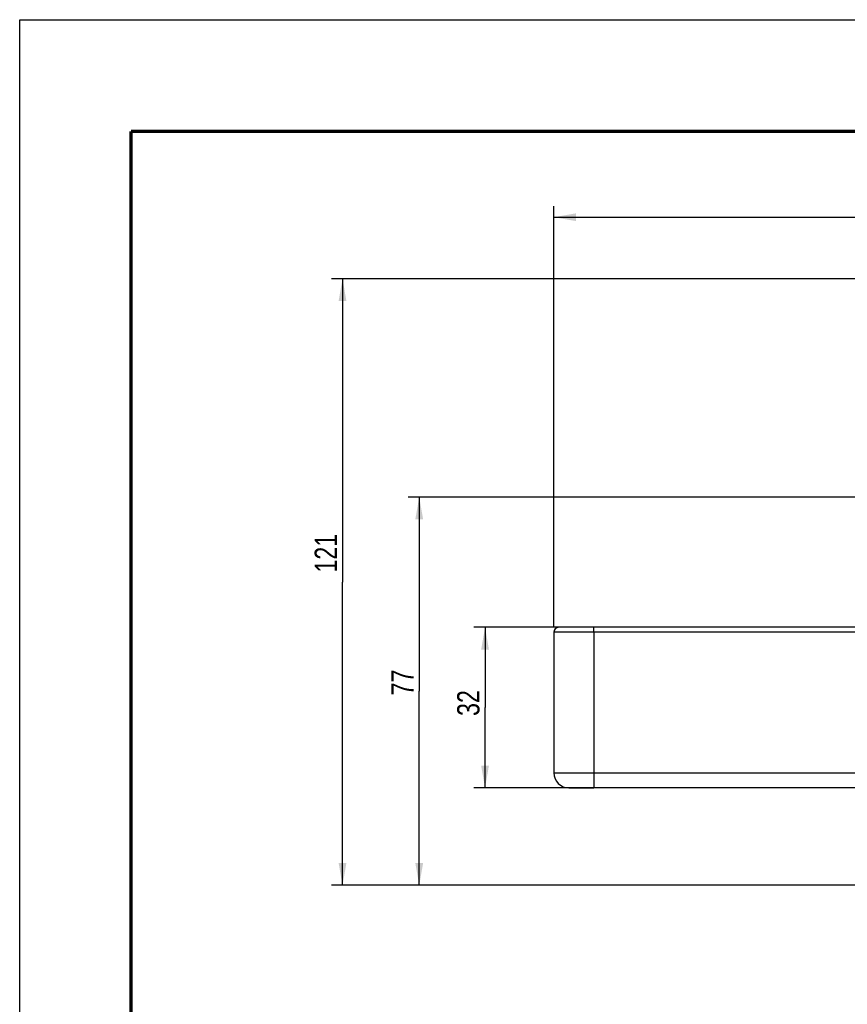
# Model space of a CAD drawing. Header units: millimetres. Extents: x 0 to 297, y 0 to 210.
# Tile 2 of 31: x 0 to 74, y 122 to 210. Entities that reach past the tile are written whole.
import ezdxf
from ezdxf.enums import TextEntityAlignment as Align

# ---------------------------------------------------------------- set-up
doc = ezdxf.new("R2010")
doc.units = ezdxf.units.MM
doc.header["$LTSCALE"] = 16.335
doc.layers.get('0').update_dxf_attribs({"linetype": 'CONTINUOUS'})
doc.layers.add('00_COMPONENTI', color=7, linetype='CONTINUOUS')
doc.layers.add('50_QUOTE', color=7, linetype='CONTINUOUS')
doc.styles.get("Standard").update_dxf_attribs({"font": 'txt', "width": 1.15})
doc.dimstyles.new('DIMSTYLE_1', dxfattribs={"dimtxt": 2, "dimasz": 2, "dimexe": 1, "dimexo": 0.5, "dimgap": 0.5, "dimtad": 1, "dimlfac": 2.222222, "dimdsep": 46, "dimtxsty": 'Standard', "dimblk": '_FILLED', "dimblk1": '_FILLED', "dimblk2": '_FILLED', "dimcen": 0.09, "dimazin": 2, "dimtfac": 1, "dimtofl": 0, "dimtmove": 0, "dimatfit": 3, "dimldrblk": '_FILLED', "dimfxl": 0, "dimtolj": 1, "dimarcsym": 0})
doc.dimstyles.new('DIMSTYLE_2', dxfattribs={"dimtxt": 2, "dimasz": 2, "dimexe": 1, "dimexo": 0.5, "dimgap": 0.5, "dimtad": 1, "dimdec": 0, "dimlfac": 2.222222, "dimdsep": 46, "dimtxsty": 'Standard', "dimblk": '_FILLED', "dimblk1": '_FILLED', "dimblk2": '_FILLED', "dimcen": 0.09, "dimazin": 2, "dimtfac": 1, "dimtdec": 0, "dimtofl": 0, "dimtmove": 0, "dimatfit": 3, "dimldrblk": '_FILLED', "dimfxl": 0, "dimtolj": 1, "dimarcsym": 0})

# ---------------------------------------------------------------- blocks, each defined once
blk = doc.blocks.new('_FILLED')
at = {"color": 0, "linetype": 'ByBlock'}
blk.add_solid([(0, 0), (-1, 0.175), (-1, -0.175)], dxfattribs=at)
blk = doc.blocks.new('*D1')
at = {"layer": '50_QUOTE', "color": 2, "linetype": 'Continuous'}
for p, q in [((47.921, 155.577), (47.921, 193.291)), ((133.421, 155.577), (133.421, 193.291)), ((47.921, 192.291), (90.671, 192.291)), ((133.421, 192.291), (90.671, 192.291))]:
    blk.add_line(p, q, dxfattribs=at)
at = {"layer": '50_QUOTE', "color": 2, "linetype": 'Continuous', "xscale": 2, "yscale": 2, "zscale": 2, "rotation": 180}
blk.add_blockref('_FILLED', (47.921, 192.291), dxfattribs=at)
at = {"layer": '50_QUOTE', "color": 2, "linetype": 'Continuous', "xscale": 2, "yscale": 2, "zscale": 2}
blk.add_blockref('_FILLED', (133.421, 192.291), dxfattribs=at)
at = {"layer": '50_QUOTE', "color": 2, "linetype": 'Continuous', "width": 0.776952}
blk.add_text('190', height=2, dxfattribs=at).set_placement((89.695, 192.791), align=Align.CENTER)
blk = doc.blocks.new('*D2')
at = {"layer": '50_QUOTE', "color": 2, "linetype": 'Continuous'}
for p, q in [((85.512, 186.778), (27.963, 186.778)), ((28.963, 186.778), (28.963, 159.586)), ((28.963, 132.393), (28.963, 159.586)), ((86.346, 132.393), (27.963, 132.393))]:
    blk.add_line(p, q, dxfattribs=at)
at = {"layer": '50_QUOTE', "color": 2, "linetype": 'Continuous', "xscale": 2, "yscale": 2, "zscale": 2}
for p, rotation in [((28.963, 186.778), 90), ((28.963, 132.393), 270)]:
    blk.add_blockref('_FILLED', p, dxfattribs=dict(at, rotation=rotation))
at = {"layer": '50_QUOTE', "color": 2, "linetype": 'Continuous', "width": 0.776952}
blk.add_text('121', height=2, rotation=90, dxfattribs=at).set_placement((28.463, 162.171), align=Align.CENTER)
blk = doc.blocks.new('*D11')
at = {"layer": '50_QUOTE', "color": 2, "linetype": 'Continuous'}
for p, q in [((51.021, 155.527), (40.749, 155.527)), ((41.749, 155.527), (41.749, 148.327)), ((41.749, 141.127), (41.749, 148.327)), ((51.021, 141.127), (40.749, 141.127))]:
    blk.add_line(p, q, dxfattribs=at)
at = {"layer": '50_QUOTE', "color": 2, "linetype": 'Continuous', "xscale": 2, "yscale": 2, "zscale": 2}
for p, rotation in [((41.749, 155.527), 90), ((41.749, 141.127), 270)]:
    blk.add_blockref('_FILLED', p, dxfattribs=dict(at, rotation=rotation))
at = {"layer": '50_QUOTE', "color": 2, "linetype": 'Continuous', "width": 0.776952}
blk.add_text('32', height=2, rotation=90, dxfattribs=at).set_placement((41.249, 148.733), align=Align.CENTER)
blk = doc.blocks.new('*D14')
at = {"layer": '50_QUOTE', "color": 2, "linetype": 'Continuous'}
for p, q in [((90.171, 167.205), (34.845, 167.205)), ((35.845, 167.205), (35.845, 149.799)), ((35.845, 132.393), (35.845, 149.799)), ((86.346, 132.393), (34.845, 132.393))]:
    blk.add_line(p, q, dxfattribs=at)
at = {"layer": '50_QUOTE', "color": 2, "linetype": 'Continuous', "xscale": 2, "yscale": 2, "zscale": 2}
for p, rotation in [((35.845, 167.205), 90), ((35.845, 132.393), 270)]:
    blk.add_blockref('_FILLED', p, dxfattribs=dict(at, rotation=rotation))
at = {"layer": '50_QUOTE', "color": 2, "linetype": 'Continuous', "width": 0.776952}
blk.add_text('77', height=2, rotation=90, dxfattribs=at).set_placement((35.345, 150.574), align=Align.CENTER)

msp = doc.modelspace()

# ---------------------------------------------------------------- linework, layer by layer
at = {"color": 7, "linetype": 'Continuous'}
for p, q in [((0, 210), (297, 210)), ((0, 0), (0, 210))]:
    msp.add_line(p, q, dxfattribs=at)
at = {"color": 7, "linetype": 'Continuous', "const_width": 0.3}
for points in [[(10, 200), (287, 200)], [(10, 10), (10, 200)]]:
    msp.add_lwpolyline(points, dxfattribs=at)
at = {"layer": '00_COMPONENTI', "color": 7, "linetype": 'Continuous'}
for p, q in [((51.5211, 155.5268), (48.3711, 155.5268)), ((51.5211, 155.5268), (48.3711, 155.5268)), ((77.5375, 155.5268), (51.5211, 155.5268)), ((47.9211, 155.0768), (47.9211, 142.4768)), ((49.2711, 141.1268), (51.5211, 141.1268)), ((51.5211, 141.1268), (49.2711, 141.1268)), ((77.5375, 141.1268), (51.5211, 141.1268))]:
    msp.add_line(p, q, dxfattribs=at)
at = {"layer": '00_COMPONENTI', "color": 9, "linetype": 'Continuous'}
for p, q in [((51.5211, 155.0768), (51.5211, 155.5268)), ((51.5211, 155.0768), (47.9211, 155.0768)), ((51.5211, 155.0768), (51.5211, 142.4768)), ((77.5375, 155.0768), (51.5211, 155.0768)), ((47.9211, 142.4768), (51.5211, 142.4768)), ((51.5211, 142.4768), (77.5343, 142.4768)), ((51.5211, 142.4768), (51.5211, 141.1268))]:
    msp.add_line(p, q, dxfattribs=at)
at = {"layer": '00_COMPONENTI', "color": 7, "linetype": 'Continuous'}
for centre, radius, start, end in [((48.3711, 155.0768), 0.45, 90, 180), ((49.2711, 142.4768), 1.35, 180, 270)]:
    msp.add_arc(centre, radius, start, end, dxfattribs=at)

# ---------------------------------------------------------------- dimensions: what is measured, and where the dimension line sits
at = {"layer": '50_QUOTE', "color": 2, "linetype": 'Continuous'}
dim = msp.add_linear_dim(base=(133.4211, 192.2911), p1=(47.9211, 155.0768), p2=(133.4211, 155.0768), dimstyle='DIMSTYLE_1', dxfattribs=at)
dim.commit()
dim.dimension.update_dxf_attribs({"geometry": '*D1', "text_midpoint": (89.7813, 192.2911), "dimtype": 160})
for base, p1, p2, dimstyle, picture, middle in [((28.9628, 186.7781), (86.8461, 132.3934), (86.0122, 186.7781), 'DIMSTYLE_2', '*D2', (28.9628, 162.0638)), ((35.8453, 167.2054), (86.8461, 132.3934), (90.6711, 167.2054), 'DIMSTYLE_2', '*D14', (35.8453, 150.5756)), ((41.7488, 155.5268), (51.5211, 141.1268), (51.5211, 155.5268), 'DIMSTYLE_1', '*D11', (41.7488, 148.7199))]:
    dim = msp.add_linear_dim(base=base, p1=p1, p2=p2, angle=90, dimstyle=dimstyle, dxfattribs=at)
    dim.commit()
    dim.dimension.update_dxf_attribs({"geometry": picture, "text_midpoint": middle, "dimtype": 160})

doc.saveas('drawing.dxf')
